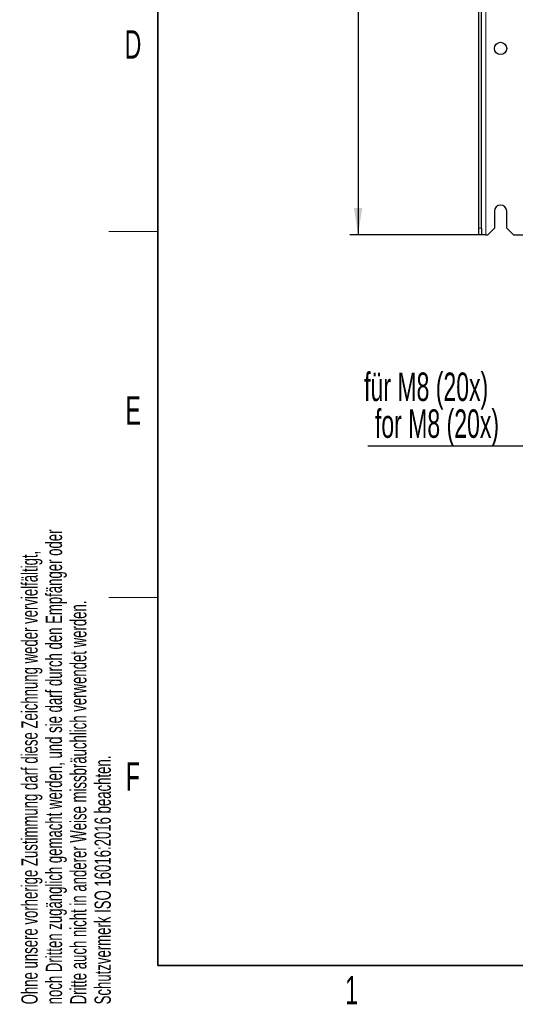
# Model space of a CAD drawing. Header units: millimetres. Extents: x 5 to 418, y 2 to 292.
# Tile 1 of 70: x 9 to 70, y 7 to 128. Entities that reach past the tile are written whole.
import ezdxf

# ---------------------------------------------------------------- set-up
doc = ezdxf.new("R2010")
doc.units = ezdxf.units.MM
doc.layers.add('SLD-0', color=7, linetype='Continuous')
doc.styles.add('SLDTEXTSTYLE1', font='TXT', dxfattribs={"width": 0.605})
doc.dimstyles.new('SLDDIMSTYLE0', dxfattribs={"dimtxt": 3.5, "dimasz": 3.302, "dimexe": 0, "dimexo": 0.0625, "dimgap": 0.875, "dimtad": 1, "dimlfac": 6, "dimrnd": 1e-09, "dimzin": 12, "dimdsep": 46, "dimtxsty": 'SLDTEXTSTYLE1', "dimsah": 1, "dimcen": 0.09, "dimadec": 0, "dimazin": 3, "dimtfac": 1, "dimtofl": 0, "dimtmove": 0, "dimatfit": 3, "dimfxl": 1, "dimfrac": 2, "dimtolj": 1, "dimtzin": 12, "dimarcsym": 0})

# ---------------------------------------------------------------- blocks, each defined once
blk = doc.blocks.new('_D')
at = {"layer": 'SLD-0', "color": 7}
for p, q in [((65.83, 247.67), (49.64, 247.67)), ((50.64, 247.67), (50.64, 101.84)), ((65.83, 101.84), (49.64, 101.84))]:
    blk.add_line(p, q, dxfattribs=at)
for points in [[(50.64, 247.67), (50.14, 244.37), (51.15, 244.37)], [(50.64, 101.84), (51.15, 105.14), (50.14, 105.14)]]:
    blk.add_solid(points, dxfattribs=at)
at = {"layer": 'SLD-0', "color": 7, "insert": (46.13, 170.75), "char_height": 3.5, "attachment_point": 1, "rotation": 90, "style": 'SLDTEXTSTYLE1'}
blk.add_mtext('875', dxfattribs=at)
blk = doc.blocks.new('SW_NOTE_0')
at = {"layer": 'SLD-0', "color": 0}
blk.add_line((-27.34, 0), (0, 0), dxfattribs=at)
at = {"layer": 'SLD-0', "color": 0, "char_height": 3.5, "attachment_point": 1, "style": 'SLDTEXTSTYLE1'}
for s, insert in [('für M8 (20x)', (-27.81, 9)), ('for M8 (20x)', (-26.48, 4.47))]:
    blk.add_mtext(s, dxfattribs=dict(at, insert=insert))

msp = doc.modelspace()

# ---------------------------------------------------------------- linework, layer by layer
at = {"color": 7, "linetype": 'Continuous', "lineweight": 18}
for p, q in [((66.3305, 247.6726), (66.3305, 101.8392)), ((65.4971, 102.6726), (65.8305, 102.6726))]:
    msp.add_line(p, q, dxfattribs=at)
at = {"color": 7, "linetype": 'Continuous', "lineweight": 25}
for p, q in [((65.4971, 102.6726), (65.4971, 130.3182)), ((65.8305, 102.6726), (65.8305, 130.3182)), ((67.4138, 104.7559), (67.4138, 102.6726)), ((68.9138, 102.6726), (68.9138, 104.7559)), ((65.4971, 101.8434), (65.4971, 102.6726)), ((65.8305, 101.8434), (65.4971, 101.8434)), ((65.5013, 101.8392), (65.4971, 101.8434)), ((65.833, 101.8392), (65.5013, 101.8392)), ((65.8305, 102.6726), (65.8305, 101.8434)), ((65.833, 101.8392), (65.8305, 101.8434)), ((66.3305, 101.8392), (65.833, 101.8392)), ((66.3305, 101.8392), (66.5805, 101.8392)), ((66.5805, 101.8392), (67.4138, 102.6726)), ((68.9138, 102.6726), (69.7471, 101.8392)), ((69.7471, 101.8392), (93.3471, 101.8392))]:
    msp.add_line(p, q, dxfattribs=at)
msp.add_circle((68.1638, 124.7559), 0.75, dxfattribs=at)
msp.add_arc((68.1638, 104.7559), 0.75, 0, 180, dxfattribs=at)
at = {"layer": 'SLD-0', "lineweight": 35}
for p, q in [((26, 282.5), (26, 12)), ((26, 12), (408, 12))]:
    msp.add_line(p, q, dxfattribs=at)
at = {"layer": 'SLD-0', "lineweight": 18}
for p, q in [((20, 102.25), (26, 102.25)), ((20, 57.25), (26, 57.25))]:
    msp.add_line(p, q, dxfattribs=at)

# ---------------------------------------------------------------- block references
at = {"layer": 'SLD-0', "color": 7}
msp.add_blockref('SW_NOTE_0', (79.1928, 75.9133), dxfattribs=at)

# ---------------------------------------------------------------- texts
at = {"layer": 'SLD-0', "char_height": 3.5, "attachment_point": 2, "style": 'SLDTEXTSTYLE1'}
for s, insert in [('D', (22.9597, 127.0011)), ('E', (22.9816, 82.0011)), ('F', (22.9536, 37.0011)), ('1', (49.8527, 10.743))]:
    msp.add_mtext(s, dxfattribs=dict(at, insert=insert))
at = {"layer": 'SLD-0', "char_height": 2, "attachment_point": 1, "rotation": 90, "style": 'SLDTEXTSTYLE1'}
for s, insert in [('noch Dritten zugänglich gemacht werden, und sie darf durch den Empfänger oder', (12.2299, 7.2381)), ('Ohne unsere vorherige Zustimmung darf diese Zeichnung weder vervielfältigt,', (9.2299, 7.2381)), ('Dritte auch nicht in anderer Weise missbräuchlich verwendet werden.', (15.2299, 7.2381)), ('Schutzvermerk ISO 16016:2016 beachten.', (18.2299, 7.2381))]:
    msp.add_mtext(s, dxfattribs=dict(at, insert=insert))

# ---------------------------------------------------------------- dimensions: what is measured, and where the dimension line sits
at = {"layer": 'SLD-0', "color": 7}
dim = msp.add_linear_dim(base=(50.6448, 101.8392), p1=(65.833, 247.6726), p2=(65.833, 101.8392), angle=90, dimstyle='SLDDIMSTYLE0', dxfattribs=at)
dim.commit()
dim.dimension.update_dxf_attribs({"geometry": '_D', "text_midpoint": (50.6448, 174.7559), "dimtype": 160})

doc.saveas('drawing.dxf')
